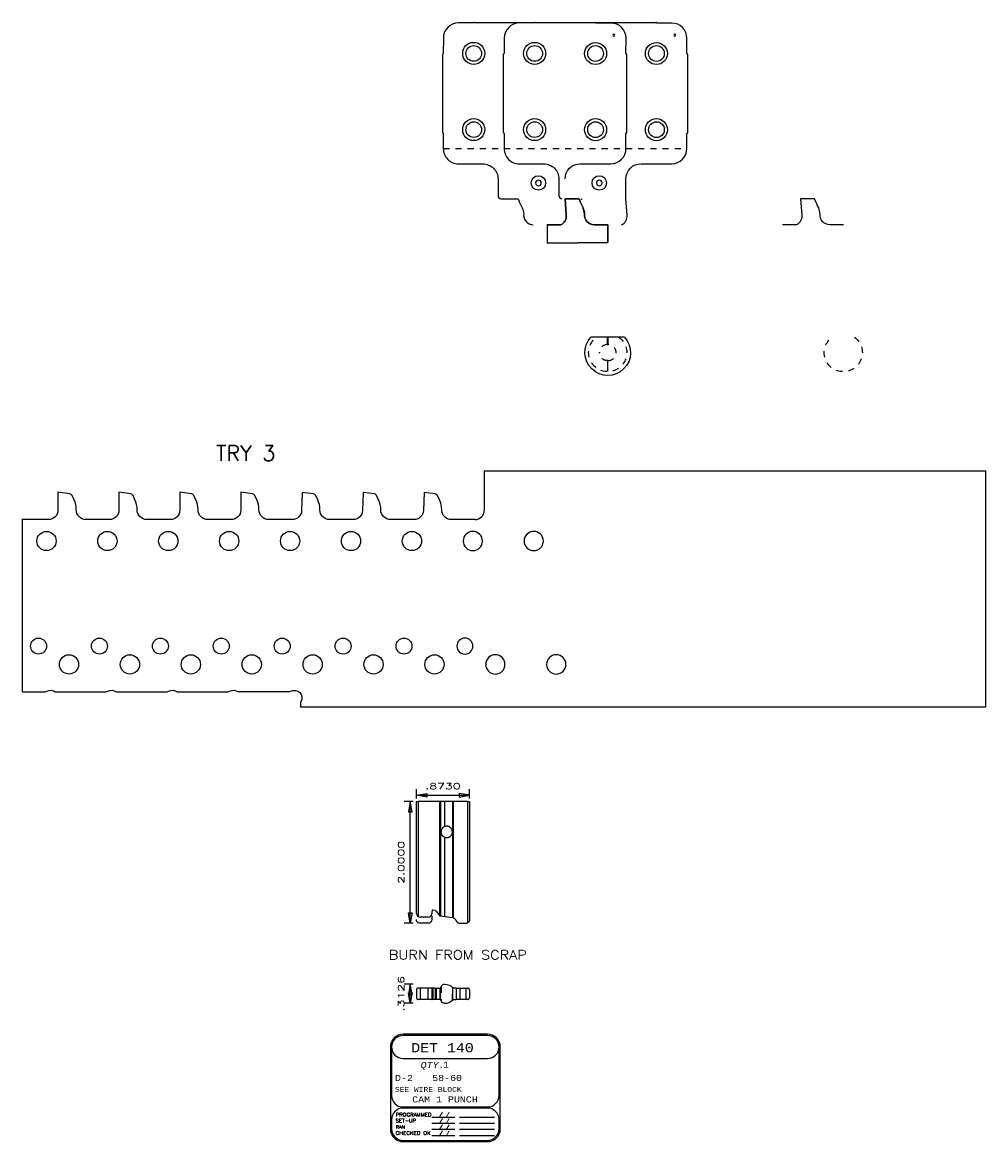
# Model space of a CAD drawing. Header units: inches. Extents: x 3 to 289, y 4 to 291.
# Tile 188 of 256: x 195 to 211, y 97 to 115. Entities that reach past the tile are written whole.
import ezdxf
from ezdxf.enums import TextEntityAlignment as Align

# ---------------------------------------------------------------- set-up
doc = ezdxf.new("R2010")
doc.units = ezdxf.units.IN
doc.header["$LTSCALE"] = 0.5
doc.header["$MEASUREMENT"] = 0
doc.linetypes.add('HIDDEN', pattern=[0.225, 0.15, -0.075])
for name, color, linetype in [('APP-M-S', 30, 'Continuous'), ('DBU', 7, 'Continuous'), ('DIE', 7, 'Continuous'), ('DIN', 7, 'Continuous'), ('MFB', 7, 'Continuous'), ('PLOTVIEW1', 7, 'Continuous')]:
    doc.layers.add(name, color=color, linetype=linetype)
doc.styles.add('T', font='romans.shx')
doc.styles.add('VERO0-Simplex', font='simplex_.ttf')
doc.styles.add('VERO2-Courier New', font='cour.ttf')
doc.styles.add('VERO3-RomanS', font='romans__.ttf')
doc.styles.add('VERO8-Courier New', font='couri.ttf')

# ---------------------------------------------------------------- blocks, each defined once
blk = doc.blocks.new('ArrowheadClosed')
at = {"color": 0}
for p, q in [((0, 0), (-1, 0.18)), ((-1, 0.18), (-1, -0.18)), ((-1, -0.18), (0, 0))]:
    blk.add_line(p, q, dxfattribs=at)

msp = doc.modelspace()

# ---------------------------------------------------------------- linework, layer by layer
at = {"layer": 'APP-M-S'}
for p, q in [((204.048, 111.793), (204.048, 111.491)), ((205.048, 111.793), (205.048, 111.502)), ((205.048, 111.502), (204.048, 111.491))]:
    msp.add_line(p, q, dxfattribs=at)
at = {"layer": 'APP-M-S', "color": 3}
for p, q in [((203.019, 107.753), (203.019, 107.108)), ((202.867, 106.956), (202.702, 106.956))]:
    msp.add_line(p, q, dxfattribs=at)
at = {"layer": 'APP-M-S'}
msp.add_lwpolyline([(204.665, 111.972, 0.047511), (204.641, 112.07, -0.026319), (204.579, 112.208, 0.308041), (204.56, 112.221), (204.344, 112.221), (204.344, 112.22), (204.363, 111.951, -0.332103), (204.274, 111.793), (204.048, 111.793), (204.048, 111.491), (205.048, 111.502), (205.048, 111.793), (204.822, 111.793, -0.452248)], format="xyb", close=True, dxfattribs=at)
msp.add_lwpolyline([(208.916, 111.793), (208.69, 111.793, -0.452248), (208.533, 111.972, 0.047511), (208.509, 112.07, -0.026319), (208.446, 112.208, 0.308041), (208.428, 112.221), (208.212, 112.221), (208.212, 112.22), (208.231, 111.951, -0.332103), (208.142, 111.793), (207.916, 111.793)], format="xyb", dxfattribs=at)
at = {"layer": 'APP-M-S', "color": 3}
for points in [[(196.702, 106.956), (196.477, 106.956, -0.417641), (196.319, 107.116, 0.113152), (196.283, 107.28), (196.251, 107.348, 0.253405), (196.213, 107.376), (196.019, 107.403), (196.019, 107.108, -0.414377), (195.867, 106.956), (195.702, 106.956)], [(197.702, 106.956), (197.477, 106.956, -0.417641), (197.319, 107.116, 0.113152), (197.283, 107.28), (197.251, 107.348, 0.253405), (197.213, 107.376), (197.019, 107.403), (197.019, 107.108, -0.414377), (196.867, 106.956), (196.702, 106.956)], [(198.702, 106.956), (198.477, 106.956, -0.417641), (198.319, 107.116, 0.113152), (198.283, 107.28), (198.251, 107.348, 0.253405), (198.213, 107.376), (198.019, 107.403), (198.019, 107.108, -0.414377), (197.867, 106.956), (197.702, 106.956)], [(199.702, 106.956), (199.477, 106.956, -0.417641), (199.319, 107.116, 0.113152), (199.283, 107.28), (199.251, 107.348, 0.253405), (199.213, 107.376), (199.019, 107.403), (199.019, 107.108, -0.414377), (198.867, 106.956), (198.702, 106.956)], [(195.702, 106.956), (195.477, 106.956, -0.067928), (195.434, 106.962, -0.067928)]]:
    msp.add_lwpolyline(points, format="xyb", dxfattribs=at)
at = {"layer": 'APP-M-S', "color": 5}
for points in [[(200.702, 106.956), (200.477, 106.956, -0.417641), (200.319, 107.116, 0.113152), (200.283, 107.28), (200.251, 107.348, 0.253405), (200.213, 107.376), (200.029, 107.402), (200.019, 107.102, -0.404188), (199.867, 106.956), (199.702, 106.956)], [(201.702, 106.956), (201.477, 106.956, -0.417641), (201.319, 107.116, 0.113152), (201.283, 107.28), (201.251, 107.348, 0.253405), (201.213, 107.376), (201.029, 107.402), (201.019, 107.102, -0.404188), (200.867, 106.956), (200.702, 106.956)], [(202.702, 106.956), (202.477, 106.956, -0.417641), (202.319, 107.116, 0.113152), (202.283, 107.28), (202.251, 107.348, 0.253405), (202.213, 107.376), (202.029, 107.402), (202.019, 107.102, -0.404188), (201.867, 106.956), (201.702, 106.956)]]:
    msp.add_lwpolyline(points, format="xyb", dxfattribs=at)
at = {"layer": 'APP-M-S', "color": 3}
msp.add_arc((202.867, 107.108), 0.152, 269.9681, 0, dxfattribs=at)
at = {"layer": 'DBU', "color": 30, "linetype": 'Continuous'}
for p, q in [((203.019, 107.753), (211.25, 107.753)), ((211.25, 107.753), (211.25, 103.878)), ((195.434, 104.128), (195.806, 104.128)), ((195.975, 104.128), (196.806, 104.128)), ((196.975, 104.128), (197.806, 104.128)), ((197.975, 104.128), (198.806, 104.128)), ((199.806, 104.128), (198.975, 104.128)), ((200, 103.935), (200, 103.878)), ((211.25, 103.878), (200, 103.878))]:
    msp.add_line(p, q, dxfattribs=at)
for centre, radius in [((195.83, 106.603), 0.158), ((196.83, 106.603), 0.158), ((197.83, 106.603), 0.158), ((198.83, 106.603), 0.158), ((199.83, 106.603), 0.158), ((200.83, 106.603), 0.158), ((201.83, 106.603), 0.158), ((195.7, 104.878), 0.131), ((196.7, 104.878), 0.131), ((197.7, 104.878), 0.131), ((198.7, 104.878), 0.131), ((199.7, 104.878), 0.131), ((200.7, 104.878), 0.131), ((201.7, 104.878), 0.131), ((196.2, 104.578), 0.158), ((197.2, 104.578), 0.158), ((198.2, 104.578), 0.158), ((199.2, 104.578), 0.158), ((200.2, 104.578), 0.158), ((201.2, 104.578), 0.158), ((202.2, 104.578), 0.158)]:
    msp.add_circle(centre, radius, dxfattribs=at)
at = {"layer": 'DBU', "color": 30, "linetype": 'Continuous', "extrusion": (0, 0, -1)}
for centre, radius in [((-202.83, 106.603), 0.158), ((-203.83, 106.603), 0.158), ((-202.7, 104.878), 0.131), ((-203.2, 104.578), 0.158), ((-204.2, 104.578), 0.158)]:
    msp.add_circle(centre, radius, dxfattribs=at)
for centre, end in [((-199.9, 104.028), 209.9264), ((-195.9, 104.028), 126.8699), ((-196.9, 104.028), 126.8699), ((-197.9, 104.028), 126.8699), ((-198.9, 104.028), 126.8699)]:
    msp.add_arc(centre, 0.125, 60.0736, end, dxfattribs=at)
at = {"layer": 'DBU', "color": 30, "linetype": 'Continuous'}
for centre, start, end in [((195.806, 104.191), 270, 299.9264), ((196.806, 104.191), 270, 299.9264), ((197.806, 104.191), 270, 299.9264), ((198.806, 104.191), 270, 299.9264), ((199.806, 104.191), 270, 299.9264), ((200.062, 103.935), 150.0736, 180)]:
    msp.add_arc(centre, 0.0625, start, end, dxfattribs=at)
at = {"layer": 'DIE', "color": 9, "linetype": 'Continuous'}
for p, q in [((195.434, 104.128), (195.434, 106.962)), ((201.903, 100.491), (201.903, 102.329)), ((201.903, 102.329), (201.933, 102.329)), ((202.291, 102.329), (201.933, 102.329)), ((202.307, 102.329), (202.291, 102.329)), ((202.368, 102.329), (202.307, 102.329)), ((202.502, 102.329), (202.368, 102.329)), ((202.368, 102.329), (202.368, 102.329)), ((202.513, 102.329), (202.502, 102.329)), ((202.746, 102.329), (202.513, 102.329)), ((202.746, 102.329), (202.776, 102.329)), ((202.776, 102.329), (202.776, 100.38)), ((202.31, 101.844), (202.309, 101.841)), ((202.309, 101.841), (202.309, 101.838)), ((202.309, 101.838), (202.309, 101.836)), ((202.309, 101.836), (202.309, 101.833)), ((202.309, 101.833), (202.308, 101.83)), ((202.308, 101.83), (202.308, 101.828)), ((202.308, 101.828), (202.309, 101.825)), ((202.309, 101.825), (202.309, 101.823)), ((202.309, 101.823), (202.309, 101.819)), ((202.309, 101.819), (202.309, 101.816)), ((202.309, 101.816), (202.31, 101.813)), ((202.311, 101.849), (202.31, 101.844)), ((202.31, 101.813), (202.311, 101.809)), ((202.312, 101.854), (202.311, 101.849)), ((202.311, 101.809), (202.312, 101.802)), ((202.314, 101.859), (202.312, 101.854)), ((202.312, 101.802), (202.315, 101.796)), ((202.317, 101.867), (202.314, 101.859)), ((202.315, 101.796), (202.317, 101.789)), ((202.32, 101.874), (202.317, 101.867)), ((202.317, 101.789), (202.321, 101.783)), ((202.325, 101.881), (202.32, 101.874)), ((202.321, 101.783), (202.324, 101.777)), ((202.324, 101.777), (202.329, 101.771)), ((202.33, 101.888), (202.325, 101.881)), ((202.334, 101.893), (202.33, 101.888)), ((202.338, 101.897), (202.334, 101.893)), ((202.343, 101.902), (202.338, 101.897)), ((202.349, 101.906), (202.343, 101.902)), ((202.352, 101.908), (202.349, 101.906)), ((202.356, 101.91), (202.352, 101.908)), ((202.36, 101.912), (202.356, 101.91)), ((202.364, 101.914), (202.36, 101.912)), ((202.368, 101.916), (202.364, 101.914)), ((202.373, 101.918), (202.368, 101.916)), ((202.368, 101.916), (202.368, 101.916)), ((202.379, 101.92), (202.373, 101.918)), ((202.386, 101.921), (202.379, 101.92)), ((202.392, 101.922), (202.386, 101.921)), ((202.399, 101.922), (202.392, 101.922)), ((202.405, 101.923), (202.399, 101.922)), ((202.411, 101.922), (202.405, 101.923)), ((202.419, 101.921), (202.411, 101.922)), ((202.426, 101.92), (202.419, 101.921)), ((202.432, 101.918), (202.426, 101.92)), ((202.439, 101.915), (202.432, 101.918)), ((202.445, 101.912), (202.439, 101.915)), ((202.452, 101.908), (202.445, 101.912)), ((202.459, 101.903), (202.452, 101.908)), ((202.465, 101.898), (202.459, 101.903)), ((202.471, 101.893), (202.465, 101.898)), ((202.476, 101.887), (202.471, 101.893)), ((202.481, 101.88), (202.476, 101.887)), ((202.477, 101.772), (202.481, 101.778)), ((202.485, 101.874), (202.481, 101.88)), ((202.481, 101.778), (202.485, 101.784)), ((202.488, 101.866), (202.485, 101.874)), ((202.485, 101.784), (202.488, 101.791)), ((202.49, 101.861), (202.488, 101.866)), ((202.488, 101.791), (202.491, 101.797)), ((202.492, 101.856), (202.49, 101.861)), ((202.491, 101.797), (202.492, 101.803)), ((202.493, 101.851), (202.492, 101.856)), ((202.492, 101.803), (202.494, 101.809)), ((202.495, 101.845), (202.493, 101.851)), ((202.494, 101.809), (202.495, 101.815)), ((202.495, 101.84), (202.495, 101.845)), ((202.496, 101.835), (202.495, 101.84)), ((202.495, 101.815), (202.496, 101.821)), ((202.496, 101.831), (202.496, 101.835)), ((202.496, 101.826), (202.496, 101.831)), ((202.496, 101.821), (202.496, 101.826)), ((202.329, 101.771), (202.333, 101.765)), ((202.333, 101.765), (202.339, 101.76)), ((202.339, 101.76), (202.343, 101.756)), ((202.343, 101.756), (202.347, 101.753)), ((202.347, 101.753), (202.352, 101.75)), ((202.352, 101.75), (202.356, 101.747)), ((202.356, 101.747), (202.36, 101.745)), ((202.36, 101.745), (202.364, 101.743)), ((202.364, 101.743), (202.368, 101.742)), ((202.368, 101.742), (202.368, 101.742)), ((202.368, 101.742), (202.375, 101.739)), ((202.375, 101.739), (202.382, 101.737)), ((202.382, 101.737), (202.389, 101.736)), ((202.389, 101.736), (202.396, 101.735)), ((202.396, 101.735), (202.403, 101.735)), ((202.403, 101.735), (202.41, 101.735)), ((202.41, 101.735), (202.417, 101.736)), ((202.417, 101.736), (202.424, 101.738)), ((202.424, 101.738), (202.43, 101.739)), ((202.43, 101.739), (202.437, 101.742)), ((202.437, 101.742), (202.443, 101.745)), ((202.443, 101.745), (202.449, 101.748)), ((202.449, 101.748), (202.456, 101.752)), ((202.456, 101.752), (202.462, 101.756)), ((202.462, 101.756), (202.468, 101.762)), ((202.468, 101.762), (202.473, 101.767)), ((202.473, 101.767), (202.477, 101.772)), ((202.214, 100.537), (202.175, 100.544)), ((202.229, 100.528), (202.288, 100.451)), ((201.903, 100.387), (201.903, 100.391)), ((201.903, 100.391), (201.903, 100.391)), ((201.904, 100.382), (201.903, 100.387)), ((201.905, 100.377), (201.904, 100.382)), ((201.906, 100.372), (201.905, 100.377)), ((201.908, 100.366), (201.906, 100.372)), ((201.911, 100.361), (201.908, 100.366)), ((201.913, 100.358), (201.911, 100.361)), ((201.916, 100.354), (201.913, 100.358)), ((201.918, 100.351), (201.916, 100.354)), ((201.921, 100.347), (201.918, 100.351)), ((201.924, 100.345), (201.921, 100.347)), ((201.926, 100.343), (201.924, 100.345)), ((201.928, 100.341), (201.926, 100.343)), ((201.931, 100.34), (201.928, 100.341)), ((201.933, 100.338), (201.931, 100.34)), ((202.092, 100.329), (201.966, 100.329)), ((202.155, 100.45), (202.155, 100.391)), ((202.291, 100.448), (202.292, 100.448)), ((202.292, 100.448), (202.292, 100.447)), ((202.292, 100.447), (202.293, 100.447)), ((202.293, 100.447), (202.294, 100.447)), ((202.294, 100.447), (202.295, 100.446)), ((202.295, 100.446), (202.295, 100.446)), ((202.295, 100.446), (202.296, 100.446)), ((202.307, 100.445), (202.296, 100.446)), ((202.296, 100.446), (202.296, 100.446)), ((202.368, 100.436), (202.307, 100.445)), ((202.502, 100.417), (202.368, 100.436)), ((202.368, 100.436), (202.368, 100.436)), ((202.502, 100.417), (202.502, 100.417)), ((202.503, 100.417), (202.502, 100.417)), ((202.504, 100.417), (202.503, 100.417)), ((202.503, 100.417), (202.503, 100.417)), ((202.505, 100.417), (202.504, 100.417)), ((202.506, 100.417), (202.505, 100.417)), ((202.507, 100.416), (202.506, 100.417)), ((202.508, 100.416), (202.507, 100.416)), ((202.509, 100.416), (202.508, 100.416)), ((202.511, 100.415), (202.509, 100.416)), ((202.512, 100.415), (202.511, 100.415)), ((202.513, 100.415), (202.512, 100.415)), ((202.617, 100.329), (202.715, 100.329)), ((202.749, 100.339), (202.746, 100.337)), ((202.752, 100.341), (202.749, 100.339)), ((202.754, 100.343), (202.752, 100.341)), ((202.757, 100.345), (202.754, 100.343)), ((202.759, 100.348), (202.757, 100.345)), ((202.762, 100.35), (202.759, 100.348)), ((202.764, 100.353), (202.762, 100.35)), ((202.766, 100.356), (202.764, 100.353)), ((202.769, 100.36), (202.766, 100.356)), ((202.771, 100.363), (202.769, 100.36)), ((202.772, 100.367), (202.771, 100.363)), ((202.774, 100.371), (202.772, 100.367)), ((202.775, 100.375), (202.774, 100.373)), ((202.774, 100.373), (202.774, 100.371)), ((202.776, 100.378), (202.775, 100.376)), ((202.775, 100.376), (202.775, 100.375)), ((202.776, 100.38), (202.776, 100.38)), ((202.776, 100.38), (202.776, 100.38)), ((202.776, 100.38), (202.776, 100.38)), ((202.776, 100.38), (202.776, 100.38)), ((202.776, 100.38), (202.776, 100.38)), ((202.776, 100.38), (202.776, 100.379)), ((202.776, 100.379), (202.776, 100.379)), ((202.776, 100.379), (202.776, 100.379)), ((202.776, 100.379), (202.776, 100.378)), ((201.904, 99.242), (201.903, 99.239)), ((201.903, 99.239), (201.903, 99.236)), ((201.903, 99.236), (201.903, 99.11)), ((201.903, 99.236), (201.903, 99.236)), ((201.905, 99.245), (201.904, 99.242)), ((201.906, 99.249), (201.905, 99.245)), ((201.909, 99.252), (201.906, 99.249)), ((201.911, 99.256), (201.909, 99.252)), ((201.913, 99.258), (201.911, 99.256)), ((201.916, 99.26), (201.913, 99.258)), ((201.918, 99.262), (201.916, 99.26)), ((201.921, 99.263), (201.918, 99.262)), ((201.923, 99.264), (201.921, 99.263)), ((201.925, 99.264), (201.923, 99.264)), ((201.927, 99.265), (201.925, 99.264)), ((201.929, 99.265), (201.927, 99.265)), ((201.931, 99.265), (201.929, 99.265)), ((201.933, 99.266), (201.931, 99.265)), ((201.966, 99.266), (201.933, 99.266)), ((202.092, 99.266), (201.966, 99.266)), ((202.155, 99.266), (202.092, 99.266)), ((202.155, 99.266), (202.155, 99.08)), ((202.155, 99.266), (202.155, 99.08)), ((202.155, 99.266), (202.163, 99.266)), ((202.175, 99.266), (202.163, 99.266)), ((202.214, 99.266), (202.175, 99.266)), ((202.214, 99.266), (202.229, 99.266)), ((202.229, 99.266), (202.288, 99.266)), ((202.288, 99.266), (202.291, 99.266)), ((202.291, 99.266), (202.292, 99.266)), ((202.292, 99.266), (202.292, 99.266)), ((202.292, 99.266), (202.293, 99.266)), ((202.293, 99.266), (202.294, 99.266)), ((202.294, 99.266), (202.295, 99.266)), ((202.295, 99.266), (202.295, 99.266)), ((202.295, 99.266), (202.296, 99.266)), ((202.296, 99.266), (202.296, 99.266)), ((202.368, 99.329), (202.368, 99.329)), ((202.502, 99.27), (202.502, 99.271)), ((202.503, 99.27), (202.502, 99.27)), ((202.503, 99.269), (202.503, 99.27)), ((202.504, 99.268), (202.503, 99.269)), ((202.505, 99.268), (202.504, 99.268)), ((202.506, 99.267), (202.505, 99.268)), ((202.507, 99.267), (202.506, 99.267)), ((202.508, 99.266), (202.507, 99.267)), ((202.509, 99.266), (202.508, 99.266)), ((202.511, 99.266), (202.509, 99.266)), ((202.512, 99.266), (202.511, 99.266)), ((202.513, 99.266), (202.512, 99.266)), ((202.557, 99.266), (202.513, 99.266)), ((202.557, 99.266), (202.617, 99.266)), ((202.617, 99.266), (202.715, 99.266)), ((202.715, 99.266), (202.746, 99.266)), ((202.749, 99.265), (202.746, 99.266)), ((202.752, 99.265), (202.749, 99.265)), ((202.754, 99.264), (202.752, 99.265)), ((202.757, 99.264), (202.754, 99.264)), ((202.759, 99.262), (202.757, 99.264)), ((202.762, 99.261), (202.759, 99.262)), ((202.764, 99.26), (202.762, 99.261)), ((202.766, 99.258), (202.764, 99.26)), ((202.769, 99.255), (202.766, 99.258)), ((202.771, 99.253), (202.769, 99.255)), ((202.772, 99.25), (202.771, 99.253)), ((202.774, 99.248), (202.772, 99.25)), ((202.774, 99.246), (202.774, 99.248)), ((202.775, 99.244), (202.774, 99.246)), ((202.775, 99.242), (202.775, 99.244)), ((202.776, 99.24), (202.775, 99.242)), ((202.776, 99.239), (202.776, 99.24)), ((202.776, 99.24), (202.776, 99.24)), ((202.776, 99.238), (202.776, 99.239)), ((202.776, 99.237), (202.776, 99.238)), ((202.776, 99.238), (202.776, 99.238)), ((202.776, 99.236), (202.776, 99.237)), ((202.776, 99.237), (202.776, 99.237)), ((202.776, 99.236), (202.776, 99.11)), ((202.776, 99.236), (202.776, 99.236)), ((202.776, 99.236), (202.776, 99.236)), ((201.903, 99.11), (201.903, 99.109)), ((201.903, 99.109), (201.903, 99.106)), ((201.903, 99.106), (201.904, 99.103)), ((201.904, 99.103), (201.905, 99.1)), ((201.905, 99.1), (201.906, 99.096)), ((201.906, 99.096), (201.908, 99.094)), ((201.908, 99.094), (201.909, 99.092)), ((201.909, 99.092), (201.911, 99.089)), ((201.911, 99.089), (201.913, 99.087)), ((201.913, 99.087), (201.916, 99.085)), ((201.916, 99.085), (201.917, 99.084)), ((201.917, 99.084), (201.919, 99.083)), ((201.919, 99.083), (201.921, 99.082)), ((201.921, 99.082), (201.924, 99.081)), ((201.924, 99.081), (201.927, 99.08)), ((201.927, 99.08), (201.929, 99.08)), ((201.929, 99.08), (201.931, 99.08)), ((201.931, 99.08), (201.933, 99.08)), ((201.966, 99.08), (201.933, 99.08)), ((202.092, 99.08), (201.966, 99.08)), ((202.155, 99.08), (202.092, 99.08)), ((202.155, 99.08), (202.163, 99.08)), ((202.175, 99.08), (202.163, 99.08)), ((202.214, 99.08), (202.175, 99.08)), ((202.229, 99.08), (202.214, 99.08)), ((202.288, 99.08), (202.229, 99.08)), ((202.291, 99.08), (202.288, 99.08)), ((202.292, 99.079), (202.291, 99.08)), ((202.291, 99.08), (202.291, 99.08)), ((202.293, 99.079), (202.292, 99.079)), ((202.294, 99.079), (202.293, 99.079)), ((202.293, 99.079), (202.293, 99.079)), ((202.295, 99.079), (202.294, 99.079)), ((202.294, 99.079), (202.294, 99.079)), ((202.296, 99.079), (202.295, 99.079)), ((202.296, 99.079), (202.296, 99.079)), ((202.502, 99.075), (202.503, 99.076)), ((202.502, 99.074), (202.502, 99.075)), ((202.503, 99.076), (202.504, 99.076)), ((202.504, 99.076), (202.505, 99.077)), ((202.505, 99.077), (202.506, 99.078)), ((202.506, 99.078), (202.507, 99.078)), ((202.507, 99.078), (202.509, 99.079)), ((202.509, 99.079), (202.51, 99.079)), ((202.51, 99.079), (202.511, 99.079)), ((202.511, 99.079), (202.512, 99.079)), ((202.512, 99.079), (202.513, 99.08)), ((202.513, 99.08), (202.557, 99.08)), ((202.617, 99.08), (202.557, 99.08)), ((202.715, 99.08), (202.617, 99.08)), ((202.746, 99.08), (202.715, 99.08)), ((202.746, 99.08), (202.749, 99.08)), ((202.749, 99.08), (202.751, 99.08)), ((202.751, 99.08), (202.754, 99.08)), ((202.754, 99.08), (202.756, 99.081)), ((202.756, 99.081), (202.758, 99.082)), ((202.758, 99.082), (202.761, 99.084)), ((202.761, 99.084), (202.764, 99.085)), ((202.764, 99.085), (202.766, 99.087)), ((202.766, 99.087), (202.769, 99.089)), ((202.769, 99.089), (202.771, 99.092)), ((202.771, 99.092), (202.772, 99.094)), ((202.772, 99.094), (202.774, 99.097)), ((202.774, 99.097), (202.775, 99.1)), ((202.775, 99.102), (202.776, 99.104)), ((202.775, 99.1), (202.775, 99.102)), ((202.776, 99.109), (202.776, 99.11)), ((202.776, 99.108), (202.776, 99.109)), ((202.776, 99.109), (202.776, 99.109)), ((202.776, 99.107), (202.776, 99.108)), ((202.776, 99.108), (202.776, 99.108)), ((202.776, 99.106), (202.776, 99.107)), ((202.776, 99.105), (202.776, 99.106)), ((202.776, 99.104), (202.776, 99.105)), ((202.776, 99.104), (202.776, 99.104)), ((202.368, 99.016), (202.368, 99.016))]:
    msp.add_line(p, q, dxfattribs=at)
at = {"layer": 'DIE', "color": 56, "linetype": 'Continuous'}
for p, q in [((201.903, 102.379), (201.903, 102.529)), ((202.776, 102.379), (202.776, 102.529)), ((201.853, 102.329), (201.703, 102.329)), ((201.803, 100.329), (201.803, 102.329)), ((201.903, 102.429), (202.776, 102.429)), ((201.853, 100.329), (201.703, 100.329)), ((201.853, 99.329), (201.703, 99.329)), ((201.803, 99.016), (201.803, 99.329)), ((201.853, 99.016), (201.703, 99.016))]:
    msp.add_line(p, q, dxfattribs=at)
at = {"layer": 'DIE', "color": 4, "linetype": 'Continuous'}
for p, q in [((201.933, 102.329), (201.933, 100.438)), ((202.291, 100.448), (202.291, 102.329)), ((202.307, 100.445), (202.307, 102.329)), ((202.368, 101.916), (202.368, 102.329)), ((202.368, 101.916), (202.368, 102.329)), ((202.502, 100.417), (202.502, 102.329)), ((202.513, 100.415), (202.513, 102.329)), ((202.746, 100.337), (202.746, 102.329)), ((202.368, 100.436), (202.368, 101.742)), ((202.368, 100.436), (202.368, 101.742)), ((201.966, 99.266), (201.966, 99.08)), ((202.092, 99.266), (202.092, 99.08)), ((202.163, 99.266), (202.163, 99.08)), ((202.175, 99.266), (202.175, 99.08)), ((202.214, 99.266), (202.214, 99.08)), ((202.229, 99.266), (202.229, 99.08)), ((202.288, 99.266), (202.288, 99.08)), ((202.296, 99.266), (202.296, 99.079)), ((202.502, 99.075), (202.502, 99.27)), ((202.557, 99.266), (202.557, 99.08)), ((202.617, 99.266), (202.617, 99.08)), ((202.715, 99.266), (202.715, 99.08))]:
    msp.add_line(p, q, dxfattribs=at)
at = {"layer": 'DIE', "color": 1, "linetype": 'Continuous'}
msp.add_line((202.094, 100.429), (201.966, 100.429), dxfattribs=at)
at = {"layer": 'DIE', "color": 254, "linetype": 'HIDDEN'}
for p, q in [((202.308, 99.286), (202.308, 99.059)), ((202.496, 99.069), (202.496, 99.276))]:
    msp.add_line(p, q, dxfattribs=at)
at = {"layer": 'DIE', "color": 1, "linetype": 'Continuous'}
for centre, start, end in [((201.966, 100.491), 180, 270), ((202.094, 100.491), 270, 355.2792)]:
    msp.add_arc(centre, 0.0625, start, end, dxfattribs=at)
at = {"layer": 'DIE', "color": 9, "linetype": 'Continuous'}
for centre, radius, start, end in [((202.593, 100.45), 0.438, 168.6592, 175.2792), ((202.173, 100.534), 0.01, 79.9742, 168.6592), ((202.298, 100.458), 0.0125, 217.5885, 234.4144), ((202.492, 100.349), 0.0689, 18.7849, 72.2184), ((202.617, 100.391), 0.0625, 198.7849, 270), ((202.715, 100.391), 0.0625, 270, 300.265), ((202.291, 99.282), 0.016, 290.2365, 350.1977), ((202.366, 99.269), 0.0603, 88.4672, 170.1977), ((202.367, 99.2), 0.184, 270.1745, 316.8635)]:
    msp.add_arc(centre, radius, start, end, dxfattribs=at)
at = {"layer": 'DIE', "color": 9, "linetype": 'Continuous', "extrusion": (0, 0, -1)}
for centre, radius, start, end in [((-202.209, 100.513), 0.025, 100.0258, 142.4115), ((-201.966, 100.391), 0.0625, 270, 301.3323), ((-202.092, 100.391), 0.0625, 180, 270), ((-202.367, 99.145), 0.184, 90.1745, 136.8635), ((-202.291, 99.064), 0.016, 110.2365, 170.1977), ((-202.366, 99.077), 0.0603, 268.4672, 350.1977)]:
    msp.add_arc(centre, radius, start, end, dxfattribs=at)
at = {"layer": 'DIN', "color": 190, "linetype": 'Continuous'}
for p, q in [((202.846, 115.106), (202.596, 115.106)), ((202.846, 115.107), (202.846, 115.106)), ((202.855, 115.116), (204.837, 115.115)), ((203.846, 115.106), (203.596, 115.106)), ((203.846, 115.107), (203.846, 115.106)), ((203.855, 115.116), (205.837, 115.115)), ((204.846, 115.106), (204.846, 115.105)), ((205.096, 115.105), (204.846, 115.105)), ((205.846, 115.106), (205.846, 115.105)), ((206.096, 115.105), (205.846, 115.105)), ((202.346, 114.856), (202.345, 114.606)), ((203.346, 114.856), (203.345, 114.606)), ((205.345, 114.605), (205.346, 114.855)), ((206.345, 114.605), (206.346, 114.855)), ((202.335, 113.306), (202.335, 114.597)), ((202.344, 114.606), (202.345, 114.606)), ((203.335, 113.306), (203.335, 114.597)), ((203.344, 114.606), (203.345, 114.606)), ((205.346, 114.605), (205.345, 114.605)), ((205.355, 114.596), (205.355, 113.305)), ((206.346, 114.605), (206.345, 114.605)), ((206.355, 114.596), (206.355, 113.305)), ((202.344, 113.297), (202.345, 113.297)), ((202.345, 113.297), (202.345, 113.044)), ((203.344, 113.297), (203.345, 113.297)), ((203.345, 113.297), (203.345, 113.044)), ((205.345, 113.046), (205.345, 113.296)), ((205.346, 113.296), (205.345, 113.296)), ((206.345, 113.046), (206.345, 113.296)), ((206.346, 113.296), (206.345, 113.296)), ((202.594, 112.794), (202.994, 112.794)), ((203.594, 112.794), (203.994, 112.794)), ((204.594, 112.796), (205.094, 112.796)), ((205.594, 112.796), (206.094, 112.796)), ((203.244, 112.544), (203.244, 112.271)), ((204.244, 112.544), (204.244, 112.271)), ((205.344, 112.22), (205.344, 112.547)), ((203.294, 112.221), (203.56, 112.221)), ((205.363, 111.951), (205.344, 112.22)), ((204.822, 111.793), (205.048, 111.793))]:
    msp.add_line(p, q, dxfattribs=at)
at = {"layer": 'DIN', "color": 254, "linetype": 'HIDDEN'}
for p, q in [((202.345, 113.048), (205.345, 113.046)), ((203.345, 113.048), (206.345, 113.046)), ((205.041, 109.863), (205.042, 109.89)), ((205.041, 109.843), (205.041, 109.863)), ((205.042, 109.924), (205.042, 109.948)), ((205.042, 109.89), (205.042, 109.924)), ((205.048, 109.948), (205.048, 109.91)), ((205.048, 109.91), (205.048, 109.879)), ((205.048, 109.879), (205.049, 109.854)), ((205.04, 109.832), (205.041, 109.843)), ((205.04, 109.828), (205.04, 109.832)), ((205.04, 109.828), (205.05, 109.828)), ((205.049, 109.854), (205.049, 109.838)), ((205.049, 109.838), (205.05, 109.829)), ((205.05, 109.829), (205.05, 109.828)), ((205.05, 109.564), (205.04, 109.564)), ((205.04, 109.564), (205.04, 109.56)), ((205.04, 109.56), (205.041, 109.548)), ((205.041, 109.548), (205.041, 109.528)), ((205.041, 109.528), (205.042, 109.501)), ((205.042, 109.501), (205.042, 109.467)), ((205.048, 109.503), (205.049, 109.529)), ((205.048, 109.469), (205.048, 109.503)), ((205.049, 109.549), (205.05, 109.56)), ((205.049, 109.529), (205.049, 109.549)), ((205.05, 109.56), (205.05, 109.564)), ((205.042, 109.467), (205.042, 109.426)), ((205.042, 109.426), (205.042, 109.383)), ((205.047, 109.383), (205.048, 109.429)), ((205.048, 109.429), (205.048, 109.469))]:
    msp.add_line(p, q, dxfattribs=at)
at = {"layer": 'DIN', "color": 9, "linetype": 'Continuous'}
msp.add_line((205.322, 109.948), (204.768, 109.948), dxfattribs=at)
at = {"layer": 'DIN', "color": 190, "linetype": 'Continuous'}
msp.add_lwpolyline([(204.048, 111.793), (204.274, 111.793, 0.332103), (204.363, 111.951), (204.344, 112.22), (204.344, 112.221), (204.56, 112.221, -0.308041), (204.579, 112.208, 0.026319), (204.641, 112.07)], format="xyb", dxfattribs=at)
at = {"layer": 'DIN', "color": 190, "linetype": 'Continuous', "extrusion": (0, 0, -1)}
for centre, radius in [((-205.146, 114.905), 0.015), ((-206.146, 114.905), 0.015), ((-203.907, 112.48), 0.0465), ((-204.907, 112.48), 0.0465)]:
    msp.add_circle(centre, radius, dxfattribs=at)
at = {"layer": 'DIN', "color": 190, "linetype": 'Continuous'}
for centre, radius in [((202.845, 114.606), 0.181), ((202.845, 114.606), 0.129), ((203.845, 114.606), 0.181), ((203.845, 114.606), 0.129), ((204.845, 114.605), 0.181), ((204.845, 114.605), 0.129), ((205.845, 114.605), 0.181), ((205.845, 114.605), 0.129), ((202.845, 113.356), 0.181), ((203.845, 113.356), 0.181), ((204.845, 113.355), 0.181), ((205.845, 113.355), 0.181), ((202.845, 113.356), 0.129), ((203.845, 113.356), 0.129), ((204.845, 113.355), 0.129), ((205.845, 113.355), 0.129), ((203.907, 112.48), 0.119), ((204.907, 112.48), 0.119)]:
    msp.add_circle(centre, radius, dxfattribs=at)
for centre, radius, start, end in [((202.596, 114.856), 0.25, 89.9681, 179.9681), ((202.855, 115.107), 0.009, 89.9681, 179.9681), ((203.596, 114.856), 0.25, 89.9681, 179.9681), ((203.855, 115.107), 0.009, 89.9681, 179.9681), ((204.837, 115.106), 0.009, 359.9681, 89.9681), ((205.096, 114.855), 0.25, 359.9681, 89.9681), ((205.837, 115.106), 0.009, 359.9681, 89.9681), ((206.096, 114.855), 0.25, 359.9681, 89.9681), ((202.344, 114.597), 0.009, 89.9681, 179.9681), ((203.344, 114.597), 0.009, 89.9681, 179.9681), ((205.346, 114.596), 0.009, 359.9681, 89.9681), ((206.346, 114.596), 0.009, 359.9681, 89.9681), ((202.344, 113.306), 0.009, 179.9681, 269.9681), ((203.344, 113.306), 0.009, 179.9681, 269.9681), ((205.346, 113.305), 0.009, 269.9681, 359.9681), ((206.346, 113.305), 0.009, 269.9681, 359.9681), ((202.595, 113.044), 0.25, 179.9681, 269.9681), ((203.595, 113.044), 0.25, 179.9681, 269.9681), ((205.095, 113.046), 0.25, 269.9681, 359.9681), ((206.095, 113.046), 0.25, 269.9681, 359.9681), ((203.294, 112.271), 0.05, 179.9681, 269.9681), ((204.294, 112.271), 0.05, 179.9681, 269.9681), ((204.915, 112.734), 1.436, 201.4842, 207.5146), ((203.822, 111.952), 0.158, 172.629, 269.9681), ((204.822, 111.952), 0.158, 172.629, 269.9681), ((205.212, 111.932), 0.152, 293.8263, 7.3121)]:
    msp.add_arc(centre, radius, start, end, dxfattribs=at)
at = {"layer": 'DIN', "color": 190, "linetype": 'Continuous', "extrusion": (0, 0, -1)}
for centre, radius, start, end in [((-202.994, 112.544), 0.25, 90.0319, 180.0319), ((-203.994, 112.544), 0.25, 90.0319, 180.0319), ((-204.594, 112.546), 0.25, 0.0319, 90.0319), ((-205.594, 112.546), 0.25, 0.0319, 90.0319), ((-203.56, 112.201), 0.02, 90.0319, 158.5158), ((-203.141, 111.896), 0.53, 160.7558, 171.7359), ((-204.603, 112.201), 0.02, 90.0319, 158.5158), ((-204.136, 111.895), 0.535, 160.8056, 171.6861)]:
    msp.add_arc(centre, radius, start, end, dxfattribs=at)
at = {"layer": 'DIN', "color": 9, "linetype": 'Continuous', "extrusion": (0, 0, -1)}
msp.add_arc((-205.045, 109.696), 0.375, 137.6751, 42.3249, dxfattribs=at)
at = {"layer": 'DIN', "color": 254, "linetype": 'HIDDEN', "extrusion": (0, 0, -1)}
for centre, radius, start, end in [((-205.045, 109.696), 0.313, 126.099, 53.901), ((-208.913, 109.696), 0.313, 126.099, 53.901), ((-205.04, 109.696), 0.132, 270, 0)]:
    msp.add_arc(centre, radius, start, end, dxfattribs=at)
at = {"layer": 'DIN', "color": 254, "linetype": 'HIDDEN'}
for centre, start, end in [((205.04, 109.696), 90, 180), ((205.05, 109.696), 270, 90)]:
    msp.add_arc(centre, 0.132, start, end, dxfattribs=at)
at = {"layer": 'PLOTVIEW1', "color": 7, "linetype": 'Continuous'}
for p, q in [((203.072, 98.507), (201.685, 98.507)), ((203.072, 98.486), (201.685, 98.486)), ((201.476, 98.299), (201.476, 96.954)), ((201.497, 98.299), (201.497, 97.502)), ((203.26, 97.502), (203.26, 98.299)), ((203.281, 96.954), (203.281, 98.299)), ((201.685, 98.111), (203.072, 98.111)), ((201.685, 97.315), (203.072, 97.315)), ((203.072, 97.296), (201.685, 97.296)), ((201.497, 97.108), (201.497, 96.954)), ((202.156, 97.149), (202.537, 97.149)), ((202.156, 97.048), (202.537, 97.048)), ((202.613, 97.149), (203.184, 97.149)), ((202.613, 97.048), (203.184, 97.048)), ((203.26, 96.954), (203.26, 97.108)), ((202.156, 96.947), (202.537, 96.947)), ((202.156, 96.846), (202.537, 96.846)), ((202.613, 96.947), (203.184, 96.947)), ((202.613, 96.846), (203.184, 96.846)), ((201.685, 96.766), (203.072, 96.766)), ((201.685, 96.745), (203.072, 96.745))]:
    msp.add_line(p, q, dxfattribs=at)
for centre, radius, start, end in [((201.685, 98.299), 0.209, 90, 180), ((201.685, 98.299), 0.188, 90, 180), ((201.685, 98.299), 0.188, 90, 270), ((203.072, 98.299), 0.209, 0, 90), ((203.072, 98.299), 0.188, 0, 90), ((203.072, 98.299), 0.188, 270, 90), ((201.685, 97.502), 0.188, 180, 270), ((203.072, 97.502), 0.188, 270, 0), ((201.685, 97.108), 0.188, 90, 180), ((203.072, 97.108), 0.188, 0, 90), ((201.685, 96.954), 0.209, 180, 270), ((201.685, 96.954), 0.188, 180, 270), ((203.072, 96.954), 0.188, 270, 0), ((203.072, 96.954), 0.209, 270, 0)]:
    msp.add_arc(centre, radius, start, end, dxfattribs=at)

# ---------------------------------------------------------------- block references
at = {"layer": 'DIE', "color": 56, "linetype": 'Continuous', "xscale": 0.170138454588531, "yscale": 0.170138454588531, "zscale": 0.170138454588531, "rotation": 90}
for p in [(201.803, 102.329), (201.803, 99.329)]:
    msp.add_blockref('ArrowheadClosed', p, dxfattribs=at)
at = {"layer": 'DIE', "color": 56, "linetype": 'Continuous', "extrusion": (0, 0, -1), "xscale": 0.170138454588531, "yscale": 0.170138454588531, "zscale": 0.170138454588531}
msp.add_blockref('ArrowheadClosed', (-201.903, 102.429), dxfattribs=at)
at = {"layer": 'DIE', "color": 56, "linetype": 'Continuous', "xscale": 0.170138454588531, "yscale": 0.170138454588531, "zscale": 0.170138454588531}
msp.add_blockref('ArrowheadClosed', (202.776, 102.429), dxfattribs=at)
at = {"layer": 'DIE', "color": 56, "linetype": 'Continuous', "extrusion": (0, 0, -1), "xscale": 0.170138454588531, "yscale": 0.170138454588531, "zscale": 0.170138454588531, "rotation": 270}
for p in [(-201.803, 100.329), (-201.803, 99.016)]:
    msp.add_blockref('ArrowheadClosed', p, dxfattribs=at)

# ---------------------------------------------------------------- texts
at = {"layer": 'APP-M-S', "style": 'T'}
msp.add_text('TRY 3', height=0.25, dxfattribs=at).set_placement((198.614, 107.921))
at = {"layer": 'DIE', "color": 230, "linetype": 'Continuous', "style": 'VERO0-Simplex', "width": 1.376302}
msp.add_text('.8730', height=0.1, dxfattribs=at).set_placement((202.05, 102.529), (202.63, 102.529), align=Align.FIT)
at = {"layer": 'DIE', "color": 230, "linetype": 'Continuous', "style": 'VERO0-Simplex'}
for s, width, p, p2 in [('2.0000', 1.358929, (201.703, 100.979), (201.703, 101.679)), ('.3126', 1.440535, (201.703, 98.883), (201.703, 99.463))]:
    msp.add_text(s, height=0.1, rotation=90, dxfattribs=dict(at, width=width)).set_placement(p, p2, align=Align.FIT)
at = {"layer": 'MFB', "color": 7, "linetype": 'Continuous', "style": 'VERO0-Simplex', "width": 1.00083}
msp.add_text('BURN FROM SCRAP', height=0.15, dxfattribs=at).set_placement((201.451, 99.736), (203.717, 99.736), align=Align.FIT)
at = {"layer": 'PLOTVIEW1', "color": 7, "linetype": 'Continuous'}
for s, height, style, width, p, p2 in [('DET 140', 0.15, 'VERO2-Courier New', 0.931388, (201.819, 98.212), (202.846, 98.212)), ('QTY.', 0.1, 'VERO8-Courier New', 0.931388, (201.973, 97.952), (202.364, 97.952)), ('1', 0.1, 'VERO2-Courier New', 0.931388, (202.34, 97.957), (202.438, 97.957)), ('D-2', 0.1, 'VERO2-Courier New', 0.931388, (201.553, 97.74), (201.847, 97.74)), ('58-60', 0.1, 'VERO2-Courier New', 0.931388, (202.163, 97.74), (202.652, 97.74)), ('SEE WIRE BLOCK', 0.08, 'VERO2-Courier New', 0.931388, (201.55, 97.562), (202.646, 97.562)), ('CAM 1 PUNCH', 0.1, 'VERO2-Courier New', 0.931388, (201.835, 97.388), (202.911, 97.388)), ('PROGRAMMED', 0.0575, 'VERO3-RomanS', 1.000726, (201.564, 97.16), (202.151, 97.16)), ('/ /', 0.0563, 'VERO3-RomanS', 0.999632, (202.274, 97.159), (202.45, 97.159)), ('SET-UP', 0.0565, 'VERO3-RomanS', 1.000387, (201.562, 97.06), (201.899, 97.06)), ('RAN', 0.0516, 'VERO3-RomanS', 1.00058, (201.565, 96.96), (201.716, 96.96)), ('/ /', 0.0563, 'VERO3-RomanS', 0.999632, (202.274, 97.057), (202.45, 97.057)), ('/ /', 0.0563, 'VERO3-RomanS', 0.999632, (202.274, 96.956), (202.45, 96.956)), ('CHECKED OK', 0.0548, 'VERO3-RomanS', 1.000182, (201.562, 96.858), (202.139, 96.858)), ('/ /', 0.0563, 'VERO3-RomanS', 0.999632, (202.274, 96.855), (202.45, 96.855))]:
    msp.add_text(s, height=height, dxfattribs=dict(at, style=style, width=width)).set_placement(p, p2, align=Align.FIT)

doc.saveas('drawing.dxf')
